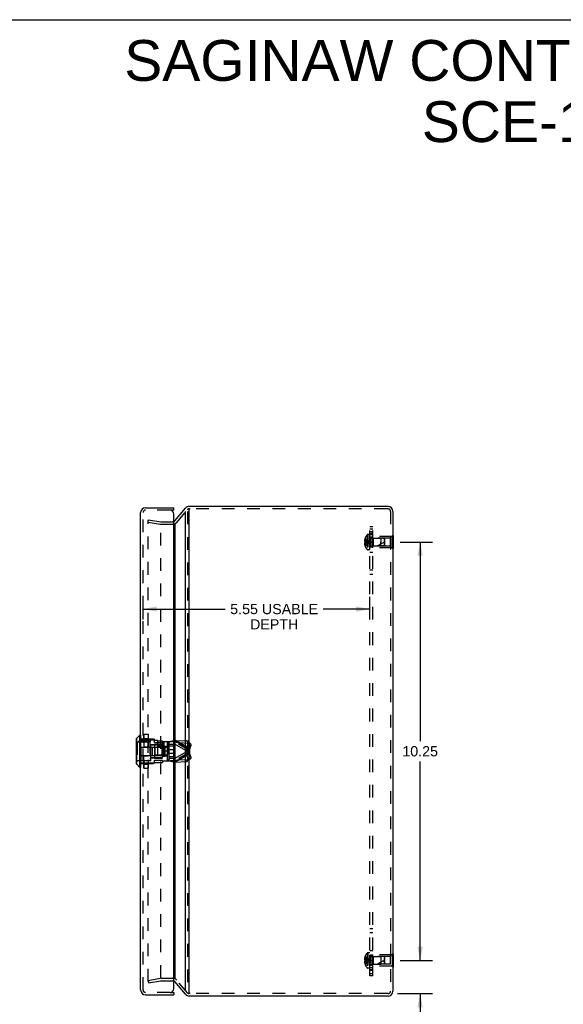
# Model space of a CAD drawing. Header units: inches. Extents: x 0 to 56.7, y 0 to 36.7.
# Tile 7 of 8: x 28.3 to 41.7, y 12.5 to 36.7. Entities that reach past the tile are written whole.
import ezdxf

# ---------------------------------------------------------------- set-up
doc = ezdxf.new("R2010")
doc.units = ezdxf.units.IN
doc.header["$LTSCALE"] = 3.116667
doc.header["$MEASUREMENT"] = 0
doc.linetypes.add('HIDDEN', pattern=[0.2, 0.1, -0.1])
doc.layers.get('0').update_dxf_attribs({"linetype": 'CONTINUOUS'})
for name, color, linetype in [('DEFAULT_2', 8, 'HIDDEN'), ('DIMENSIONS', 7, 'CONTINUOUS'), ('DOOR_ASSEMBLY', 7, 'CONTINUOUS'), ('SUBPANEL', 7, 'CONTINUOUS')]:
    doc.layers.add(name, color=color, linetype=linetype)
doc.styles.get("Standard").update_dxf_attribs({"font": 'arial.ttf'})
doc.dimstyles.new('DIMSTYLE_1', dxfattribs={"dimtxt": 0.25, "dimasz": 0.333333, "dimexe": 0.09, "dimexo": 0.07, "dimgap": 0.0375, "dimtad": 0, "dimtih": 1, "dimtoh": 1, "dimzin": 4, "dimdsep": 46, "dimtxsty": 'Standard', "dimblk": '_FILLED', "dimblk1": '_FILLED', "dimblk2": '_FILLED', "dimcen": 0.09, "dimadec": 3, "dimazin": 1, "dimtfac": 1, "dimtdec": 3, "dimtofl": 0, "dimtmove": 0, "dimatfit": 3, "dimldrblk": '_FILLED', "dimfxl": 0, "dimtolj": 1, "dimtzin": 4, "dimarcsym": 0})

# ---------------------------------------------------------------- blocks, each defined once
blk = doc.blocks.new('_FILLED')
at = {"color": 0, "linetype": 'ByBlock'}
blk.add_solid([(0, 0), (-1, 0.2), (-1, -0.2)], dxfattribs=at)
blk = doc.blocks.new('*D6')
at = {"layer": 'DIMENSIONS', "color": 2, "linetype": 'Continuous'}
for p, q in [((37.664, 23.862), (38.455, 23.862)), ((38.155, 23.862), (38.155, 18.987)), ((38.155, 13.612), (38.155, 18.487)), ((37.664, 13.612), (38.455, 13.612))]:
    blk.add_line(p, q, dxfattribs=at)
at = {"layer": 'DIMENSIONS', "color": 2, "linetype": 'Continuous', "xscale": 0.3333333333, "yscale": 0.3333333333, "zscale": 0.3333333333}
for p, rotation in [((38.155, 23.862), 90), ((38.155, 13.612), 270)]:
    blk.add_blockref('_FILLED', p, dxfattribs=dict(at, rotation=rotation))
at = {"layer": 'DIMENSIONS', "color": 2, "linetype": 'Continuous', "insert": (38.155, 18.862), "char_height": 0.25, "width": 0.87361, "attachment_point": 2, "line_spacing_factor": 0.9}
blk.add_mtext('10.25', dxfattribs=at)
blk = doc.blocks.new('*D7')
at = {"layer": 'DIMENSIONS', "color": 2, "linetype": 'Continuous'}
for p, q in [((38.155, 13.612), (38.155, 14.278)), ((37.664, 13.612), (38.455, 13.612)), ((37.602, 12.797), (38.455, 12.797)), ((38.155, 12.797), (38.155, 12.019)), ((38.155, 12.019), (38.468, 12.019))]:
    blk.add_line(p, q, dxfattribs=at)
at = {"layer": 'DIMENSIONS', "color": 2, "linetype": 'Continuous', "xscale": 0.3333333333, "yscale": 0.3333333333, "zscale": 0.3333333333}
for p, rotation in [((38.155, 13.612), 270), ((38.155, 12.797), 90)]:
    blk.add_blockref('_FILLED', p, dxfattribs=dict(at, rotation=rotation))
at = {"layer": 'DIMENSIONS', "color": 2, "linetype": 'Continuous', "insert": (38.593, 12.144), "char_height": 0.25, "width": 0.54182, "attachment_point": 1, "line_spacing_factor": 0.9}
blk.add_mtext('.82\\PI.D.', dxfattribs=at)
blk = doc.blocks.new('*D15')
at = {"layer": 'DIMENSIONS', "color": 2, "linetype": 'Continuous'}
for p, q in [((31.364, 21.97), (31.364, 22.522)), ((36.918, 21.97), (36.918, 22.522)), ((31.364, 22.222), (33.377, 22.222)), ((36.918, 22.222), (35.778, 22.222))]:
    blk.add_line(p, q, dxfattribs=at)
at = {"layer": 'DIMENSIONS', "color": 2, "linetype": 'Continuous', "xscale": 0.3333333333, "yscale": 0.3333333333, "zscale": 0.3333333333, "rotation": 180}
blk.add_blockref('_FILLED', (31.364, 22.222), dxfattribs=at)
at = {"layer": 'DIMENSIONS', "color": 2, "linetype": 'Continuous', "xscale": 0.3333333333, "yscale": 0.3333333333, "zscale": 0.3333333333}
blk.add_blockref('_FILLED', (36.918, 22.222), dxfattribs=at)
at = {"layer": 'DIMENSIONS', "color": 2, "linetype": 'Continuous', "insert": (34.577, 22.347), "char_height": 0.25, "width": 2.15149, "attachment_point": 2, "line_spacing_factor": 0.9}
blk.add_mtext('5.55 USABLE\\PDEPTH', dxfattribs=at)

msp = doc.modelspace()

# ---------------------------------------------------------------- linework, layer by layer
at = {"color": 7, "linetype": 'Continuous'}
for p, q in [((0, 36.667), (56.667, 36.667)), ((32.496, 24.675), (32.496, 24.677)), ((37.493, 24.018), (37.489, 24.018)), ((37.493, 24.018), (37.493, 23.706)), ((37.493, 23.862), (37.489, 23.862)), ((37.493, 23.706), (37.489, 23.706)), ((37.493, 13.768), (37.489, 13.768)), ((37.493, 13.768), (37.493, 13.456)), ((37.493, 13.612), (37.489, 13.612)), ((37.493, 13.456), (37.489, 13.456))]:
    msp.add_line(p, q, dxfattribs=at)
at = {"color": 3, "linetype": 'Continuous'}
for p, q in [((32.141, 24.381), (32.404, 24.694)), ((37.369, 24.737), (32.496, 24.737)), ((32.496, 12.799), (32.496, 24.675)), ((37.489, 24.617), (37.489, 12.857)), ((32.404, 12.862), (32.404, 24.611)), ((32.141, 24.298), (32.141, 13.176)), ((32.404, 12.78), (32.141, 13.093)), ((37.369, 12.737), (32.496, 12.737))]:
    msp.add_line(p, q, dxfattribs=at)
for centre, radius, start, end in [((32.496, 24.617), 0.12, 90, 140), ((37.369, 24.617), 0.12, 0, 90), ((32.095, 13.054), 0.06, 40, 71.1885), ((37.369, 12.857), 0.12, 270, 360), ((32.496, 12.857), 0.12, 220, 270)]:
    msp.add_arc(centre, radius, start, end, dxfattribs=at)
at = {"layer": 'DEFAULT_2', "color": 8, "linetype": 'HIDDEN'}
for p, q in [((32.187, 24.342), (32.45, 24.655)), ((32.515, 24.677), (32.496, 24.677)), ((37.342, 24.677), (32.515, 24.677)), ((37.369, 24.677), (37.342, 24.677)), ((37.429, 24.617), (37.429, 12.857)), ((31.488, 24.353), (31.499, 24.412)), ((31.488, 13.091), (31.488, 24.383)), ((31.499, 24.412), (31.796, 24.36)), ((32.45, 24.611), (32.45, 12.862)), ((31.488, 24.353), (31.785, 24.301)), ((31.796, 13.186), (31.796, 24.287)), ((31.806, 24.359), (32.095, 24.359)), ((31.806, 24.299), (32.095, 24.299)), ((36.804, 23.897), (36.79, 23.897)), ((36.804, 23.93), (36.794, 23.93)), ((36.805, 23.961), (36.804, 23.96)), ((36.805, 23.961), (36.804, 23.961)), ((36.804, 23.96), (36.804, 23.877)), ((36.857, 24.042), (36.857, 23.681)), ((36.871, 24.048), (36.871, 23.675)), ((36.918, 24.048), (36.871, 24.048)), ((36.918, 23.675), (36.918, 24.048)), ((36.946, 23.956), (36.946, 23.768)), ((36.946, 23.956), (37.193, 23.956)), ((36.993, 23.722), (36.993, 24.002)), ((37.472, 24.002), (36.993, 24.002)), ((37.003, 23.957), (36.993, 23.967)), ((37.003, 23.957), (37.003, 23.767)), ((37.43, 23.957), (37.003, 23.957)), ((37.193, 23.956), (37.193, 23.862)), ((37.283, 23.947), (37.193, 23.956)), ((37.283, 23.777), (37.283, 23.947)), ((37.293, 23.936), (37.283, 23.947)), ((37.293, 23.788), (37.293, 23.936)), ((37.43, 23.767), (37.43, 23.957)), ((37.472, 24.018), (37.472, 23.706)), ((37.489, 24.018), (37.472, 24.018)), ((36.804, 23.827), (36.79, 23.827)), ((36.804, 23.877), (36.794, 23.877)), ((36.804, 23.846), (36.794, 23.846)), ((36.804, 23.793), (36.794, 23.793)), ((36.805, 23.877), (36.804, 23.877)), ((36.804, 23.877), (36.827, 23.875)), ((36.804, 23.862), (36.804, 23.864)), ((36.804, 23.846), (36.827, 23.848)), ((36.804, 23.846), (36.804, 23.763)), ((36.804, 23.846), (36.805, 23.846)), ((36.804, 23.763), (36.805, 23.762)), ((36.805, 23.762), (36.804, 23.762)), ((36.805, 23.875), (36.805, 23.877)), ((36.805, 23.846), (36.805, 23.849)), ((36.827, 23.848), (36.848, 23.851)), ((36.848, 23.851), (36.869, 23.853)), ((36.869, 23.853), (36.89, 23.856)), ((36.918, 23.675), (36.871, 23.675)), ((36.946, 23.768), (37.193, 23.768)), ((37.003, 23.767), (36.993, 23.757)), ((37.472, 23.722), (36.993, 23.722)), ((37.43, 23.767), (37.003, 23.767)), ((37.193, 23.768), (37.193, 23.862)), ((37.283, 23.777), (37.193, 23.768)), ((37.293, 23.788), (37.283, 23.777)), ((37.489, 23.862), (37.472, 23.862)), ((37.489, 23.706), (37.472, 23.706)), ((36.857, 13.792), (36.857, 13.431)), ((36.918, 13.798), (36.871, 13.798)), ((36.871, 13.798), (36.871, 13.425)), ((36.918, 13.425), (36.918, 13.798)), ((37.489, 13.768), (37.472, 13.768)), ((37.472, 13.768), (37.472, 13.456)), ((36.804, 13.647), (36.79, 13.647)), ((36.804, 13.577), (36.79, 13.577)), ((36.804, 13.68), (36.794, 13.68)), ((36.804, 13.627), (36.794, 13.627)), ((36.804, 13.596), (36.794, 13.596)), ((36.804, 13.543), (36.794, 13.543)), ((36.805, 13.711), (36.804, 13.711)), ((36.805, 13.711), (36.804, 13.71)), ((36.804, 13.71), (36.804, 13.627)), ((36.805, 13.627), (36.804, 13.627)), ((36.804, 13.627), (36.827, 13.625)), ((36.804, 13.612), (36.804, 13.609)), ((36.804, 13.596), (36.827, 13.598)), ((36.804, 13.596), (36.805, 13.596)), ((36.804, 13.596), (36.804, 13.513)), ((36.805, 13.627), (36.805, 13.625)), ((36.805, 13.599), (36.805, 13.596)), ((36.827, 13.598), (36.848, 13.601)), ((36.848, 13.601), (36.869, 13.603)), ((36.869, 13.603), (36.89, 13.606)), ((36.946, 13.706), (37.193, 13.706)), ((36.946, 13.706), (36.946, 13.518)), ((36.946, 13.518), (37.193, 13.518)), ((37.472, 13.752), (36.993, 13.752)), ((36.993, 13.472), (36.993, 13.752)), ((37.003, 13.707), (36.993, 13.717)), ((37.003, 13.517), (36.993, 13.507)), ((37.43, 13.707), (37.003, 13.707)), ((37.003, 13.707), (37.003, 13.517)), ((37.43, 13.517), (37.003, 13.517)), ((37.283, 13.697), (37.193, 13.706)), ((37.193, 13.706), (37.193, 13.518)), ((37.283, 13.527), (37.193, 13.518)), ((37.293, 13.686), (37.283, 13.697)), ((37.283, 13.527), (37.283, 13.697)), ((37.293, 13.538), (37.283, 13.527)), ((37.293, 13.538), (37.293, 13.686)), ((37.43, 13.517), (37.43, 13.707)), ((37.489, 13.612), (37.472, 13.612)), ((36.804, 13.513), (36.805, 13.512)), ((36.805, 13.512), (36.804, 13.512)), ((36.918, 13.425), (36.871, 13.425)), ((37.472, 13.472), (36.993, 13.472)), ((37.489, 13.456), (37.472, 13.456)), ((31.488, 13.12), (31.785, 13.173)), ((31.488, 13.12), (31.499, 13.061)), ((31.499, 13.061), (31.796, 13.114)), ((31.806, 13.174), (32.095, 13.174)), ((31.806, 13.114), (32.095, 13.114)), ((32.45, 12.818), (32.187, 13.132)), ((32.515, 12.797), (32.496, 12.797)), ((37.342, 12.797), (32.515, 12.797)), ((37.369, 12.797), (37.342, 12.797))]:
    msp.add_line(p, q, dxfattribs=at)
for points in [[(31.488, 24.383), (31.489, 24.384), (31.489, 24.384), (31.489, 24.385), (31.489, 24.385), (31.489, 24.386), (31.489, 24.387), (31.49, 24.387), (31.49, 24.388), (31.49, 24.388), (31.491, 24.389), (31.491, 24.389), (31.492, 24.389), (31.492, 24.39), (31.493, 24.39), (31.493, 24.39), (31.494, 24.391), (31.495, 24.391), (31.495, 24.391), (31.496, 24.391), (31.496, 24.391)], [(31.496, 24.391), (31.496, 24.391), (31.497, 24.391), (31.498, 24.391)], [(36.794, 23.93), (36.793, 23.926), (36.793, 23.922), (36.792, 23.918), (36.791, 23.913), (36.791, 23.909), (36.79, 23.905), (36.79, 23.901), (36.79, 23.897)], [(36.79, 23.897), (36.79, 23.894), (36.79, 23.892), (36.791, 23.89), (36.791, 23.887), (36.792, 23.885), (36.793, 23.882), (36.793, 23.88), (36.794, 23.877)], [(36.804, 23.93), (36.827, 23.921), (36.848, 23.911), (36.869, 23.9), (36.889, 23.888), (36.909, 23.875), (36.928, 23.862)], [(36.804, 23.897), (36.827, 23.892), (36.848, 23.887), (36.869, 23.881), (36.889, 23.875), (36.909, 23.869), (36.928, 23.862)], [(36.805, 23.961), (36.827, 23.947), (36.848, 23.932), (36.869, 23.917), (36.89, 23.899), (36.909, 23.881), (36.928, 23.862)], [(36.794, 23.846), (36.793, 23.844), (36.793, 23.841), (36.792, 23.839), (36.791, 23.836), (36.791, 23.834), (36.79, 23.832), (36.79, 23.829), (36.79, 23.827)], [(36.79, 23.827), (36.79, 23.823), (36.79, 23.818), (36.791, 23.814), (36.791, 23.81), (36.792, 23.806), (36.793, 23.802), (36.793, 23.797), (36.794, 23.793)], [(36.805, 23.877), (36.805, 23.875), (36.805, 23.872), (36.805, 23.87), (36.804, 23.867), (36.804, 23.864), (36.804, 23.862)], [(36.804, 23.867), (36.805, 23.87), (36.805, 23.872)], [(36.804, 23.793), (36.827, 23.803), (36.848, 23.813), (36.869, 23.824), (36.889, 23.836), (36.909, 23.848), (36.928, 23.862)], [(36.804, 23.862), (36.804, 23.859), (36.804, 23.857), (36.805, 23.854), (36.805, 23.851), (36.805, 23.849), (36.805, 23.846)], [(36.804, 23.827), (36.827, 23.832), (36.848, 23.837), (36.869, 23.842), (36.889, 23.849), (36.909, 23.855), (36.928, 23.862)], [(36.805, 23.851), (36.805, 23.854), (36.804, 23.857)], [(36.805, 23.762), (36.827, 23.776), (36.848, 23.791), (36.869, 23.807), (36.89, 23.824), (36.909, 23.842), (36.928, 23.862)], [(36.827, 23.875), (36.848, 23.873), (36.869, 23.87), (36.89, 23.868), (36.909, 23.865), (36.928, 23.862)], [(36.848, 23.873), (36.869, 23.87), (36.889, 23.868), (36.909, 23.865), (36.928, 23.862)], [(36.889, 23.856), (36.909, 23.859), (36.928, 23.862)], [(36.89, 23.856), (36.909, 23.859), (36.928, 23.862)], [(36.794, 13.68), (36.793, 13.676), (36.793, 13.672), (36.792, 13.668), (36.791, 13.663), (36.791, 13.659), (36.79, 13.655), (36.79, 13.651), (36.79, 13.647)], [(36.79, 13.647), (36.79, 13.644), (36.79, 13.642), (36.791, 13.64), (36.791, 13.637), (36.792, 13.635), (36.793, 13.632), (36.793, 13.63), (36.794, 13.627)], [(36.794, 13.596), (36.793, 13.594), (36.793, 13.591), (36.792, 13.589), (36.791, 13.586), (36.791, 13.584), (36.79, 13.582), (36.79, 13.579), (36.79, 13.577)], [(36.79, 13.577), (36.79, 13.573), (36.79, 13.568), (36.791, 13.564), (36.791, 13.56), (36.792, 13.556), (36.793, 13.552), (36.793, 13.547), (36.794, 13.543)], [(36.804, 13.68), (36.827, 13.671), (36.848, 13.661), (36.869, 13.65), (36.889, 13.638), (36.909, 13.625), (36.928, 13.612)], [(36.804, 13.647), (36.827, 13.642), (36.848, 13.637), (36.869, 13.631), (36.889, 13.625), (36.909, 13.619), (36.928, 13.612)], [(36.804, 13.612), (36.804, 13.614), (36.804, 13.617), (36.805, 13.62), (36.805, 13.622), (36.805, 13.625), (36.805, 13.627)], [(36.805, 13.622), (36.805, 13.62), (36.804, 13.617)], [(36.804, 13.577), (36.827, 13.582), (36.848, 13.587), (36.869, 13.592), (36.889, 13.599), (36.909, 13.605), (36.928, 13.612)], [(36.805, 13.596), (36.805, 13.599), (36.805, 13.601), (36.805, 13.604), (36.804, 13.607), (36.804, 13.609), (36.804, 13.612)], [(36.804, 13.543), (36.827, 13.553), (36.848, 13.563), (36.869, 13.574), (36.889, 13.586), (36.909, 13.598), (36.928, 13.612)], [(36.804, 13.607), (36.805, 13.604), (36.805, 13.601)], [(36.805, 13.711), (36.827, 13.697), (36.848, 13.682), (36.869, 13.667), (36.89, 13.649), (36.909, 13.631), (36.928, 13.612)], [(36.805, 13.512), (36.827, 13.526), (36.848, 13.541), (36.869, 13.557), (36.89, 13.574), (36.909, 13.592), (36.928, 13.612)], [(36.827, 13.625), (36.848, 13.623), (36.869, 13.62), (36.89, 13.618), (36.909, 13.615), (36.928, 13.612)], [(36.848, 13.623), (36.869, 13.62), (36.889, 13.618), (36.909, 13.615), (36.928, 13.612)], [(36.889, 13.606), (36.909, 13.609), (36.928, 13.612)], [(36.89, 13.606), (36.909, 13.609), (36.928, 13.612)], [(31.488, 13.091), (31.489, 13.09), (31.489, 13.089), (31.489, 13.089), (31.489, 13.088), (31.489, 13.088), (31.489, 13.087), (31.49, 13.086)], [(31.496, 13.083), (31.496, 13.083), (31.495, 13.083), (31.495, 13.083), (31.494, 13.083), (31.493, 13.083), (31.493, 13.083), (31.492, 13.084), (31.492, 13.084), (31.491, 13.084), (31.491, 13.085), (31.49, 13.085), (31.49, 13.086), (31.49, 13.086)], [(31.498, 13.083), (31.497, 13.083), (31.496, 13.083), (31.496, 13.083)]]:
    msp.add_lwpolyline(points, dxfattribs=at)
for centre, radius, start, end in [((32.496, 24.617), 0.06, 90, 140), ((37.369, 24.617), 0.06, 0, 90), ((32.095, 24.419), 0.06, 270.6789, 320), ((31.806, 24.419), 0.12, 260, 270), ((31.806, 24.419), 0.06, 260, 270), ((32.095, 24.419), 0.12, 270, 320), ((37.047, 23.862), 0.261, 157.9106, 164.8059), ((37.047, 23.862), 0.262, 136.4862, 157.6387), ((36.871, 24.028), 0.02, 90, 136.4862), ((36.946, 23.984), 0.0282, 180, 270), ((37.047, 23.862), 0.261, 195.1941, 202.0894), ((37.047, 23.862), 0.262, 202.3613, 223.5138), ((36.871, 23.695), 0.02, 223.5138, 270), ((36.946, 23.74), 0.0282, 90, 180), ((37.463, 23.317), 0.571, 107.3354, 127.8138), ((37.047, 13.612), 0.262, 136.4862, 157.6387), ((36.871, 13.778), 0.02, 90, 136.4862), ((37.047, 13.612), 0.261, 157.9106, 164.8059), ((37.047, 13.612), 0.261, 195.1941, 202.0894), ((36.946, 13.734), 0.0282, 180, 270), ((36.946, 13.49), 0.0282, 90, 180), ((37.463, 13.067), 0.571, 107.3354, 127.8138), ((37.047, 13.612), 0.262, 202.3613, 223.5138), ((36.871, 13.445), 0.02, 223.5138, 270), ((31.806, 13.054), 0.12, 90, 100), ((31.806, 13.054), 0.06, 90, 100), ((32.095, 13.054), 0.12, 40, 90), ((32.095, 13.054), 0.06, 71.1885, 90), ((32.496, 12.857), 0.06, 220, 270), ((37.369, 12.857), 0.06, 270, 360)]:
    msp.add_arc(centre, radius, start, end, dxfattribs=at)
at = {"layer": 'DOOR_ASSEMBLY', "color": 3, "linetype": 'Continuous'}
for p, q in [((31.424, 24.707), (32.114, 24.707)), ((31.304, 12.887), (31.304, 24.587)), ((32.114, 12.917), (32.114, 24.557)), ((31.424, 12.767), (32.114, 12.767))]:
    msp.add_line(p, q, dxfattribs=at)
at = {"layer": 'DOOR_ASSEMBLY', "color": 8, "linetype": 'HIDDEN'}
for p, q in [((32.024, 24.647), (31.424, 24.647)), ((31.364, 12.887), (31.364, 24.587)), ((31.379, 19.151), (31.379, 18.323)), ((31.382, 18.32), (31.382, 19.153)), ((31.382, 19.153), (31.486, 19.153)), ((31.382, 19.153), (31.486, 19.153)), ((31.382, 19.153), (31.486, 19.153)), ((31.486, 19.153), (31.486, 18.32)), ((31.488, 19.151), (31.488, 18.323)), ((31.552, 18.974), (31.197, 18.974)), ((31.219, 18.965), (31.219, 18.509)), ((31.219, 18.965), (31.314, 18.965)), ((31.304, 19.039), (31.64, 19.039)), ((31.304, 19.021), (31.64, 19.021)), ((31.304, 18.837), (31.64, 18.837)), ((31.314, 18.507), (31.314, 18.967)), ((31.314, 18.967), (31.526, 18.967)), ((31.382, 19.052), (31.486, 19.052)), ((31.382, 19.037), (31.486, 19.037)), ((31.382, 19.035), (31.486, 19.035)), ((31.382, 18.846), (31.486, 18.846)), ((31.382, 18.843), (31.486, 18.843)), ((31.526, 18.967), (31.526, 18.507)), ((31.526, 18.912), (31.542, 18.912)), ((31.542, 18.912), (31.542, 18.562)), ((31.542, 18.892), (31.832, 18.892)), ((31.552, 18.499), (31.552, 18.974)), ((31.552, 18.9), (31.721, 18.9)), ((31.589, 18.837), (31.589, 18.637)), ((31.589, 18.837), (31.897, 18.837)), ((31.64, 18.951), (31.64, 19.039)), ((31.64, 19.011), (31.721, 19.011)), ((31.64, 18.951), (31.84, 18.951)), ((31.64, 18.907), (31.64, 18.566)), ((31.64, 18.907), (31.84, 18.907)), ((31.66, 18.642), (31.66, 18.832)), ((31.96, 18.832), (31.66, 18.832)), ((31.721, 19.011), (31.721, 18.636)), ((31.721, 18.992), (31.84, 18.992)), ((31.721, 18.865), (31.84, 18.865)), ((31.722, 18.627), (31.722, 18.847)), ((31.722, 18.847), (31.84, 18.847)), ((31.832, 18.892), (31.832, 18.854)), ((31.832, 18.854), (31.897, 18.854)), ((31.832, 18.627), (31.832, 18.847)), ((31.832, 18.838), (31.897, 18.838)), ((31.84, 18.973), (31.84, 18.992)), ((31.84, 18.973), (31.84, 18.501)), ((31.84, 18.973), (32.034, 18.973)), ((31.958, 18.857), (31.84, 18.857)), ((31.875, 18.973), (31.875, 18.501)), ((31.897, 18.854), (31.897, 18.62)), ((31.958, 18.973), (31.958, 18.501)), ((31.96, 18.522), (31.96, 18.952)), ((31.997, 18.952), (31.96, 18.952)), ((31.966, 18.973), (31.966, 18.501)), ((31.997, 18.952), (31.997, 18.522)), ((32.006, 18.942), (31.997, 18.952)), ((32.006, 18.532), (32.006, 18.942)), ((32.006, 18.908), (32.136, 18.908)), ((32.006, 18.868), (32.136, 18.868)), ((32.412, 18.759), (32.034, 18.973)), ((32.125, 18.973), (32.034, 18.973)), ((32.503, 18.759), (32.125, 18.973)), ((32.133, 18.856), (32.133, 18.618)), ((32.133, 18.856), (32.134, 18.856)), ((32.134, 18.864), (32.134, 18.61)), ((32.134, 18.864), (32.135, 18.864)), ((32.135, 18.871), (32.135, 18.602)), ((32.135, 18.871), (32.136, 18.871)), ((32.136, 18.908), (32.136, 18.565)), ((32.136, 18.878), (32.142, 18.878)), ((32.142, 18.596), (32.142, 18.878)), ((32.146, 18.897), (32.146, 18.576)), ((32.435, 18.843), (32.155, 19.002)), ((32.223, 18.95), (32.155, 19.002)), ((32.155, 19.002), (32.425, 18.989)), ((32.503, 18.792), (32.223, 18.95)), ((32.223, 18.95), (32.493, 18.937)), ((32.493, 18.937), (32.425, 18.989)), ((32.46, 18.915), (32.435, 18.843)), ((32.503, 18.792), (32.435, 18.843)), ((32.516, 18.929), (32.448, 18.98)), ((32.528, 18.863), (32.46, 18.915)), ((32.528, 18.863), (32.503, 18.792)), ((31.304, 18.636), (31.64, 18.636)), ((31.382, 18.631), (31.486, 18.631)), ((31.382, 18.628), (31.486, 18.628)), ((31.542, 18.582), (31.832, 18.582)), ((31.589, 18.637), (31.897, 18.637)), ((31.96, 18.642), (31.66, 18.642)), ((31.721, 18.636), (31.84, 18.636)), ((31.84, 18.627), (31.722, 18.627)), ((31.832, 18.635), (31.897, 18.635)), ((31.832, 18.62), (31.832, 18.582)), ((31.832, 18.62), (31.897, 18.62)), ((31.958, 18.737), (31.84, 18.737)), ((31.958, 18.737), (31.84, 18.737)), ((31.958, 18.737), (31.84, 18.737)), ((31.958, 18.617), (31.84, 18.617)), ((32.006, 18.781), (32.136, 18.781)), ((32.006, 18.693), (32.136, 18.693)), ((32.006, 18.606), (32.136, 18.606)), ((32.412, 18.715), (32.034, 18.501)), ((32.503, 18.715), (32.125, 18.501)), ((32.133, 18.618), (32.134, 18.618)), ((32.134, 18.61), (32.135, 18.61)), ((32.135, 18.602), (32.136, 18.602)), ((32.136, 18.596), (32.142, 18.596)), ((32.435, 18.63), (32.155, 18.472)), ((32.503, 18.682), (32.223, 18.524)), ((32.412, 18.759), (32.412, 18.715)), ((32.503, 18.759), (32.412, 18.759)), ((32.503, 18.715), (32.412, 18.715)), ((32.503, 18.682), (32.435, 18.63)), ((32.435, 18.63), (32.46, 18.559)), ((32.528, 18.61), (32.46, 18.559)), ((32.503, 18.759), (32.503, 18.715)), ((32.503, 18.682), (32.528, 18.61)), ((31.552, 18.499), (31.197, 18.499)), ((31.219, 18.509), (31.314, 18.509)), ((31.304, 18.452), (31.64, 18.452)), ((31.304, 18.435), (31.64, 18.435)), ((31.314, 18.507), (31.526, 18.507)), ((31.382, 18.438), (31.486, 18.438)), ((31.382, 18.437), (31.486, 18.437)), ((31.382, 18.422), (31.486, 18.422)), ((31.526, 18.562), (31.542, 18.562)), ((31.552, 18.574), (31.84, 18.574)), ((31.64, 18.566), (31.84, 18.566)), ((31.64, 18.435), (31.64, 18.522)), ((31.64, 18.522), (31.84, 18.522)), ((31.64, 18.463), (31.84, 18.463)), ((31.84, 18.501), (31.84, 18.463)), ((31.84, 18.501), (32.034, 18.501)), ((31.997, 18.522), (31.96, 18.522)), ((32.006, 18.532), (31.997, 18.522)), ((32.006, 18.565), (32.136, 18.565)), ((32.125, 18.501), (32.034, 18.501)), ((32.148, 18.506), (32.173, 18.512)), ((32.223, 18.524), (32.155, 18.472)), ((32.155, 18.472), (32.425, 18.485)), ((32.223, 18.524), (32.493, 18.537)), ((32.493, 18.537), (32.425, 18.485)), ((32.516, 18.545), (32.448, 18.493)), ((31.382, 18.321), (31.486, 18.321)), ((31.382, 18.32), (31.486, 18.32)), ((31.382, 18.32), (31.486, 18.32)), ((32.024, 12.827), (31.424, 12.827))]:
    msp.add_line(p, q, dxfattribs=at)
at = {"layer": 'DOOR_ASSEMBLY', "color": 7, "linetype": 'Continuous'}
for p, q in [((32.114, 24.647), (32.024, 24.647)), ((32.114, 24.647), (32.114, 24.707)), ((31.282, 19.131), (31.199, 19.048)), ((31.282, 18.343), (31.282, 19.131)), ((31.301, 19.131), (31.282, 19.131)), ((31.301, 19.131), (31.301, 18.343)), ((31.197, 19.043), (31.197, 18.431)), ((31.199, 19.048), (31.199, 18.426)), ((31.282, 18.343), (31.199, 18.426)), ((31.301, 18.343), (31.282, 18.343)), ((31.3, 14.705), (31.304, 14.705)), ((31.3, 14.449), (31.3, 14.705)), ((31.3, 14.449), (31.304, 14.449)), ((32.024, 12.827), (32.114, 12.827)), ((32.114, 12.827), (32.114, 12.767))]:
    msp.add_line(p, q, dxfattribs=at)
at = {"layer": 'DOOR_ASSEMBLY', "color": 8, "linetype": 'HIDDEN'}
for points in [[(31.379, 19.151), (31.379, 19.151), (31.379, 19.152), (31.38, 19.152), (31.38, 19.153), (31.381, 19.153), (31.381, 19.153), (31.382, 19.153), (31.382, 19.153)], [(31.379, 19.151), (31.379, 19.151), (31.379, 19.151), (31.38, 19.152), (31.38, 19.152), (31.38, 19.152), (31.381, 19.152), (31.381, 19.153), (31.382, 19.153)], [(31.379, 19.151), (31.379, 19.152), (31.38, 19.152), (31.38, 19.153), (31.38, 19.153), (31.381, 19.153), (31.381, 19.153), (31.382, 19.153)], [(31.488, 19.151), (31.488, 19.151), (31.488, 19.151), (31.488, 19.152), (31.488, 19.152), (31.487, 19.152), (31.487, 19.152), (31.486, 19.153), (31.486, 19.153)], [(31.488, 19.151), (31.488, 19.152), (31.488, 19.152), (31.488, 19.153), (31.487, 19.153), (31.487, 19.153), (31.486, 19.153), (31.486, 19.153)], [(31.486, 19.153), (31.486, 19.153), (31.487, 19.153), (31.487, 19.153), (31.488, 19.153), (31.488, 19.152), (31.488, 19.152), (31.488, 19.151), (31.488, 19.151)], [(31.219, 18.965), (31.216, 18.965), (31.213, 18.964), (31.211, 18.963), (31.208, 18.962), (31.206, 18.96), (31.204, 18.958), (31.202, 18.956), (31.2, 18.954), (31.199, 18.951), (31.198, 18.949), (31.197, 18.946), (31.197, 18.943)], [(31.379, 19.034), (31.379, 19.035), (31.379, 19.035), (31.38, 19.036), (31.38, 19.036), (31.38, 19.037), (31.381, 19.037), (31.381, 19.037), (31.382, 19.037)], [(31.379, 19.034), (31.379, 19.034), (31.379, 19.035), (31.38, 19.035), (31.38, 19.035), (31.38, 19.035), (31.381, 19.035), (31.381, 19.035), (31.382, 19.035)], [(31.379, 18.844), (31.379, 18.844), (31.379, 18.844), (31.38, 18.845), (31.38, 18.845), (31.38, 18.845), (31.381, 18.845), (31.381, 18.846), (31.382, 18.846)], [(31.379, 18.844), (31.379, 18.843), (31.379, 18.843), (31.38, 18.843), (31.38, 18.843), (31.38, 18.843), (31.381, 18.843), (31.381, 18.843), (31.382, 18.843)], [(31.488, 19.034), (31.488, 19.035), (31.488, 19.035), (31.488, 19.036), (31.488, 19.036), (31.487, 19.037), (31.487, 19.037), (31.486, 19.037), (31.486, 19.037)], [(31.488, 19.034), (31.488, 19.034), (31.488, 19.035), (31.488, 19.035), (31.488, 19.035), (31.487, 19.035), (31.487, 19.035), (31.486, 19.035), (31.486, 19.035)], [(31.488, 18.844), (31.488, 18.844), (31.488, 18.844), (31.488, 18.845), (31.488, 18.845), (31.487, 18.845), (31.487, 18.845), (31.486, 18.846), (31.486, 18.846)], [(31.488, 18.844), (31.488, 18.843), (31.488, 18.843), (31.488, 18.843), (31.488, 18.843), (31.487, 18.843), (31.487, 18.843), (31.486, 18.843), (31.486, 18.843)], [(32.034, 18.973), (32.042, 18.975), (32.05, 18.978), (32.058, 18.98), (32.066, 18.982), (32.074, 18.984), (32.083, 18.986), (32.091, 18.989), (32.1, 18.991), (32.109, 18.993), (32.118, 18.995), (32.127, 18.996), (32.136, 18.998), (32.146, 19), (32.155, 19.002)], [(32.088, 18.973), (32.094, 18.973), (32.1, 18.973), (32.106, 18.972), (32.112, 18.972), (32.118, 18.972), (32.124, 18.971), (32.13, 18.97), (32.136, 18.969), (32.142, 18.968), (32.148, 18.967), (32.154, 18.966), (32.159, 18.965)], [(32.125, 18.973), (32.137, 18.97), (32.148, 18.967), (32.159, 18.965)], [(32.146, 18.897), (32.146, 18.899), (32.146, 18.9), (32.146, 18.901), (32.145, 18.902), (32.145, 18.904), (32.144, 18.905), (32.143, 18.906), (32.142, 18.907), (32.141, 18.907), (32.139, 18.908), (32.138, 18.908), (32.136, 18.908)], [(32.146, 18.86), (32.146, 18.861), (32.146, 18.862), (32.146, 18.863), (32.145, 18.864), (32.145, 18.864), (32.144, 18.865), (32.143, 18.866), (32.142, 18.867), (32.141, 18.867), (32.139, 18.868), (32.138, 18.868), (32.136, 18.868)], [(32.146, 18.857), (32.146, 18.856), (32.146, 18.856), (32.146, 18.855), (32.145, 18.854), (32.145, 18.854), (32.144, 18.854), (32.143, 18.854), (32.142, 18.853)], [(32.142, 18.845), (32.142, 18.848), (32.142, 18.85), (32.142, 18.851), (32.142, 18.852), (32.142, 18.853)], [(32.142, 18.827), (32.142, 18.83), (32.142, 18.832), (32.142, 18.834), (32.142, 18.836), (32.142, 18.839), (32.142, 18.841), (32.142, 18.843), (32.142, 18.845)], [(32.142, 18.816), (32.142, 18.818), (32.142, 18.82), (32.142, 18.821), (32.142, 18.823), (32.142, 18.827)], [(32.146, 18.831), (32.146, 18.833), (32.146, 18.836), (32.145, 18.838), (32.145, 18.84), (32.145, 18.843), (32.146, 18.845), (32.146, 18.847), (32.146, 18.849), (32.146, 18.85), (32.146, 18.852), (32.146, 18.853), (32.146, 18.855), (32.146, 18.856), (32.146, 18.857)], [(32.146, 18.818), (32.146, 18.824), (32.146, 18.831), (32.146, 18.838), (32.146, 18.845), (32.146, 18.851), (32.146, 18.857)], [(32.146, 18.818), (32.146, 18.82), (32.146, 18.822), (32.146, 18.824), (32.146, 18.826), (32.146, 18.831)], [(32.159, 18.965), (32.173, 18.962), (32.185, 18.959), (32.198, 18.956), (32.21, 18.953), (32.223, 18.95)], [(32.435, 18.843), (32.433, 18.839), (32.431, 18.835), (32.43, 18.831), (32.428, 18.827), (32.427, 18.823), (32.425, 18.819), (32.424, 18.815), (32.423, 18.811), (32.421, 18.807), (32.42, 18.802), (32.419, 18.798), (32.418, 18.794), (32.417, 18.789), (32.416, 18.785), (32.415, 18.781), (32.415, 18.776), (32.414, 18.772), (32.413, 18.768), (32.413, 18.763), (32.412, 18.759)], [(32.448, 18.98), (32.448, 18.981), (32.446, 18.982), (32.445, 18.982), (32.444, 18.983), (32.442, 18.984), (32.44, 18.985), (32.439, 18.986), (32.437, 18.986), (32.436, 18.987), (32.434, 18.987), (32.432, 18.988), (32.43, 18.988), (32.428, 18.988), (32.427, 18.988), (32.425, 18.989)], [(32.46, 18.915), (32.461, 18.917), (32.461, 18.919), (32.462, 18.922), (32.462, 18.924), (32.463, 18.926), (32.463, 18.928), (32.464, 18.93), (32.464, 18.933), (32.464, 18.935), (32.464, 18.937), (32.465, 18.939), (32.465, 18.941), (32.465, 18.943), (32.465, 18.945), (32.464, 18.947), (32.464, 18.949), (32.464, 18.951), (32.464, 18.953), (32.463, 18.955), (32.463, 18.957), (32.462, 18.959), (32.462, 18.961), (32.461, 18.962), (32.46, 18.964), (32.46, 18.966), (32.459, 18.967), (32.458, 18.969), (32.457, 18.97), (32.456, 18.972), (32.455, 18.973), (32.454, 18.975), (32.453, 18.976), (32.452, 18.977), (32.45, 18.978), (32.449, 18.979), (32.448, 18.98)], [(32.493, 18.937), (32.495, 18.937), (32.496, 18.936), (32.498, 18.936), (32.5, 18.936), (32.502, 18.935), (32.503, 18.935), (32.505, 18.934), (32.507, 18.934), (32.508, 18.933), (32.51, 18.932), (32.511, 18.932), (32.513, 18.931), (32.514, 18.93), (32.516, 18.929)], [(32.516, 18.929), (32.517, 18.928), (32.518, 18.927), (32.52, 18.925), (32.521, 18.924), (32.522, 18.923), (32.523, 18.922), (32.524, 18.92), (32.525, 18.919), (32.526, 18.917), (32.527, 18.916), (32.528, 18.914), (32.528, 18.912), (32.529, 18.911), (32.53, 18.909), (32.53, 18.907), (32.531, 18.905), (32.531, 18.903), (32.532, 18.902), (32.532, 18.9), (32.532, 18.898), (32.532, 18.896), (32.532, 18.894), (32.532, 18.891), (32.532, 18.889), (32.532, 18.887), (32.532, 18.885), (32.532, 18.883), (32.532, 18.881), (32.532, 18.879), (32.531, 18.876), (32.531, 18.874), (32.53, 18.872), (32.53, 18.87), (32.529, 18.868), (32.528, 18.865), (32.528, 18.863)], [(31.379, 18.63), (31.379, 18.63), (31.379, 18.63), (31.38, 18.63), (31.38, 18.63), (31.38, 18.631), (31.381, 18.631), (31.381, 18.631), (31.382, 18.631)], [(31.379, 18.63), (31.379, 18.63), (31.379, 18.629), (31.38, 18.629), (31.38, 18.629), (31.38, 18.628), (31.381, 18.628), (31.381, 18.628), (31.382, 18.628)], [(31.488, 18.63), (31.488, 18.63), (31.488, 18.63), (31.488, 18.63), (31.488, 18.63), (31.487, 18.631), (31.487, 18.631), (31.486, 18.631), (31.486, 18.631)], [(31.488, 18.63), (31.488, 18.63), (31.488, 18.629), (31.488, 18.629), (31.488, 18.629), (31.487, 18.628), (31.487, 18.628), (31.486, 18.628), (31.486, 18.628)], [(32.146, 18.778), (32.146, 18.778), (32.146, 18.779), (32.146, 18.779), (32.145, 18.779), (32.145, 18.78), (32.144, 18.78), (32.143, 18.78), (32.142, 18.78), (32.141, 18.781), (32.139, 18.781), (32.138, 18.781), (32.136, 18.781)], [(32.146, 18.696), (32.146, 18.695), (32.146, 18.695), (32.146, 18.695), (32.145, 18.694), (32.145, 18.694), (32.144, 18.694), (32.143, 18.693), (32.142, 18.693), (32.141, 18.693), (32.139, 18.693), (32.138, 18.693), (32.136, 18.693)], [(32.146, 18.614), (32.146, 18.613), (32.146, 18.612), (32.146, 18.611), (32.145, 18.61), (32.145, 18.609), (32.144, 18.608), (32.143, 18.607), (32.142, 18.607), (32.141, 18.606), (32.139, 18.606), (32.138, 18.606), (32.136, 18.606)], [(32.146, 18.818), (32.146, 18.818), (32.146, 18.817), (32.146, 18.817), (32.145, 18.817), (32.145, 18.816), (32.144, 18.816), (32.143, 18.816), (32.142, 18.816)], [(32.142, 18.657), (32.142, 18.656), (32.142, 18.654), (32.142, 18.652), (32.142, 18.65)], [(32.146, 18.655), (32.146, 18.656), (32.146, 18.656), (32.146, 18.656), (32.145, 18.657), (32.145, 18.657), (32.144, 18.657), (32.143, 18.657), (32.142, 18.657)], [(32.142, 18.65), (32.142, 18.646), (32.142, 18.644), (32.142, 18.642), (32.142, 18.639), (32.142, 18.637), (32.142, 18.635), (32.142, 18.633), (32.142, 18.631), (32.142, 18.629), (32.142, 18.625)], [(32.142, 18.625), (32.142, 18.624), (32.142, 18.623), (32.142, 18.621), (32.142, 18.62)], [(32.146, 18.617), (32.146, 18.617), (32.146, 18.618), (32.146, 18.619), (32.145, 18.619), (32.145, 18.619), (32.144, 18.62), (32.143, 18.62), (32.142, 18.62)], [(32.146, 18.647), (32.146, 18.643), (32.146, 18.64), (32.146, 18.638), (32.145, 18.635), (32.145, 18.633), (32.145, 18.631), (32.146, 18.629), (32.146, 18.627), (32.146, 18.625), (32.146, 18.623), (32.146, 18.622), (32.146, 18.62), (32.146, 18.619), (32.146, 18.618), (32.146, 18.617)], [(32.146, 18.617), (32.146, 18.622), (32.146, 18.629), (32.146, 18.636), (32.146, 18.642), (32.146, 18.649), (32.146, 18.655)], [(32.146, 18.655), (32.146, 18.653), (32.146, 18.651), (32.146, 18.649), (32.146, 18.647)], [(32.412, 18.715), (32.413, 18.71), (32.414, 18.705), (32.414, 18.7), (32.415, 18.695), (32.416, 18.69), (32.417, 18.686), (32.418, 18.681), (32.419, 18.676), (32.42, 18.671), (32.421, 18.666), (32.423, 18.662), (32.424, 18.657), (32.426, 18.653), (32.428, 18.648), (32.429, 18.643), (32.431, 18.639), (32.433, 18.634), (32.435, 18.63)], [(32.503, 18.792), (32.503, 18.789), (32.502, 18.787), (32.502, 18.785), (32.502, 18.783), (32.502, 18.78), (32.502, 18.778), (32.502, 18.776), (32.502, 18.773), (32.502, 18.771), (32.502, 18.769), (32.502, 18.766), (32.502, 18.764), (32.503, 18.761), (32.503, 18.759)], [(32.503, 18.715), (32.503, 18.712), (32.502, 18.71), (32.502, 18.707), (32.502, 18.705), (32.502, 18.703), (32.502, 18.7), (32.502, 18.698), (32.502, 18.695), (32.502, 18.693), (32.502, 18.691), (32.502, 18.689), (32.502, 18.686), (32.503, 18.684), (32.503, 18.682)], [(32.528, 18.61), (32.528, 18.608), (32.529, 18.606), (32.53, 18.604), (32.53, 18.601), (32.531, 18.599), (32.531, 18.597), (32.532, 18.595), (32.532, 18.593), (32.532, 18.59), (32.532, 18.588), (32.532, 18.586), (32.532, 18.584), (32.532, 18.582), (32.532, 18.58), (32.532, 18.578), (32.532, 18.576), (32.532, 18.574), (32.532, 18.572), (32.531, 18.57), (32.531, 18.568), (32.53, 18.566), (32.53, 18.565), (32.529, 18.563), (32.528, 18.561), (32.528, 18.559), (32.527, 18.558), (32.526, 18.556), (32.525, 18.555), (32.524, 18.553), (32.523, 18.552), (32.522, 18.551), (32.521, 18.549), (32.52, 18.548), (32.518, 18.547), (32.517, 18.546), (32.516, 18.545)], [(31.197, 18.531), (31.197, 18.528), (31.198, 18.525), (31.199, 18.522), (31.2, 18.52), (31.202, 18.517)], [(31.219, 18.509), (31.216, 18.509), (31.213, 18.509), (31.211, 18.51), (31.208, 18.512), (31.206, 18.513), (31.204, 18.515), (31.202, 18.517)], [(31.379, 18.439), (31.379, 18.439), (31.379, 18.438), (31.38, 18.438), (31.38, 18.437), (31.38, 18.437), (31.381, 18.437), (31.381, 18.437), (31.382, 18.437)], [(31.379, 18.439), (31.379, 18.439), (31.379, 18.439), (31.38, 18.439), (31.38, 18.439), (31.38, 18.439), (31.381, 18.438), (31.381, 18.438), (31.382, 18.438)], [(31.488, 18.439), (31.488, 18.439), (31.488, 18.438), (31.488, 18.438), (31.488, 18.437), (31.487, 18.437), (31.487, 18.437), (31.486, 18.437), (31.486, 18.437)], [(31.488, 18.439), (31.488, 18.439), (31.488, 18.439), (31.488, 18.439), (31.488, 18.439), (31.487, 18.439), (31.487, 18.438), (31.486, 18.438), (31.486, 18.438)], [(32.034, 18.501), (32.042, 18.498), (32.05, 18.496), (32.058, 18.494), (32.066, 18.492), (32.074, 18.489), (32.083, 18.487), (32.091, 18.485), (32.1, 18.483), (32.109, 18.481), (32.118, 18.479), (32.127, 18.477), (32.136, 18.475), (32.146, 18.473), (32.155, 18.472)], [(32.159, 18.509), (32.154, 18.507), (32.148, 18.506), (32.142, 18.505), (32.136, 18.504), (32.13, 18.503), (32.124, 18.503), (32.118, 18.502), (32.112, 18.501), (32.106, 18.501), (32.1, 18.501), (32.094, 18.501), (32.088, 18.501)], [(32.125, 18.501), (32.137, 18.503), (32.148, 18.506)], [(32.146, 18.576), (32.146, 18.575), (32.146, 18.574), (32.146, 18.572), (32.145, 18.571), (32.145, 18.57), (32.144, 18.569), (32.143, 18.568), (32.142, 18.567), (32.141, 18.566), (32.139, 18.566), (32.138, 18.565), (32.136, 18.565)], [(32.173, 18.512), (32.185, 18.515), (32.198, 18.517), (32.21, 18.52), (32.223, 18.524)], [(32.425, 18.485), (32.427, 18.485), (32.428, 18.485), (32.43, 18.486), (32.432, 18.486), (32.434, 18.486), (32.436, 18.487), (32.437, 18.487), (32.439, 18.488), (32.44, 18.489), (32.442, 18.489), (32.444, 18.49), (32.445, 18.491), (32.446, 18.492), (32.448, 18.493), (32.448, 18.493)], [(32.448, 18.493), (32.449, 18.494), (32.45, 18.495), (32.452, 18.496), (32.453, 18.498), (32.454, 18.499), (32.455, 18.5), (32.456, 18.502), (32.457, 18.503), (32.458, 18.505), (32.459, 18.506), (32.46, 18.508), (32.46, 18.509), (32.461, 18.511), (32.462, 18.513), (32.462, 18.515), (32.463, 18.517), (32.463, 18.518), (32.464, 18.52), (32.464, 18.522), (32.464, 18.524), (32.464, 18.526), (32.465, 18.528), (32.465, 18.53), (32.465, 18.532), (32.465, 18.534), (32.464, 18.537), (32.464, 18.539), (32.464, 18.541), (32.464, 18.543), (32.463, 18.545), (32.463, 18.548), (32.462, 18.55), (32.462, 18.552), (32.461, 18.554), (32.461, 18.556), (32.46, 18.559)], [(32.516, 18.545), (32.514, 18.544), (32.513, 18.543), (32.511, 18.542), (32.51, 18.541), (32.508, 18.54), (32.507, 18.54), (32.505, 18.539), (32.503, 18.539), (32.502, 18.538), (32.5, 18.538), (32.498, 18.537), (32.496, 18.537), (32.495, 18.537), (32.493, 18.537)], [(31.379, 18.323), (31.379, 18.322), (31.379, 18.322), (31.38, 18.322), (31.38, 18.321), (31.38, 18.321), (31.381, 18.321), (31.381, 18.321), (31.382, 18.321)], [(31.382, 18.32), (31.381, 18.32), (31.381, 18.32), (31.38, 18.321), (31.38, 18.321), (31.38, 18.321), (31.379, 18.322), (31.379, 18.322), (31.379, 18.323)], [(31.379, 18.322), (31.379, 18.322), (31.38, 18.321), (31.38, 18.321), (31.38, 18.321), (31.381, 18.32), (31.381, 18.32), (31.382, 18.32)], [(31.488, 18.323), (31.488, 18.322), (31.488, 18.322), (31.488, 18.322), (31.488, 18.321), (31.487, 18.321), (31.487, 18.321), (31.486, 18.321), (31.486, 18.321)], [(31.486, 18.32), (31.486, 18.32), (31.487, 18.32), (31.487, 18.321), (31.488, 18.321), (31.488, 18.321), (31.488, 18.322), (31.488, 18.322), (31.488, 18.323)], [(31.488, 18.322), (31.488, 18.322), (31.488, 18.321), (31.488, 18.321), (31.487, 18.321), (31.487, 18.32), (31.486, 18.32), (31.486, 18.32)]]:
    msp.add_lwpolyline(points, dxfattribs=at)
at = {"layer": 'DOOR_ASSEMBLY', "color": 3, "linetype": 'Continuous'}
for centre, radius, start, end in [((31.424, 24.587), 0.12, 90, 180), ((32.024, 24.557), 0.09, 0, 90), ((31.424, 12.887), 0.12, 180, 270), ((32.024, 12.917), 0.09, 270, 360)]:
    msp.add_arc(centre, radius, start, end, dxfattribs=at)
at = {"layer": 'DOOR_ASSEMBLY', "color": 8, "linetype": 'HIDDEN'}
for centre, radius, start, end in [((31.424, 24.587), 0.06, 90, 180), ((31.382, 19.054), 0.00273, 180.0001, 270), ((31.486, 19.054), 0.00273, 270, 359.9999), ((32.142, 18.882), 0.004, 270, 360), ((32.142, 18.592), 0.004, 0, 90), ((31.382, 18.419), 0.00273, 90, 179.9999), ((31.486, 18.419), 0.00273, 0.0001, 90), ((31.424, 12.887), 0.06, 180, 270)]:
    msp.add_arc(centre, radius, start, end, dxfattribs=at)
at = {"layer": 'DOOR_ASSEMBLY', "color": 7, "linetype": 'Continuous'}
for centre, radius, start, end in [((31.301, 19.128), 0.00305, 360, 90), ((31.204, 19.043), 0.0071, 135, 180), ((31.204, 18.431), 0.0071, 180, 225), ((31.301, 18.346), 0.00305, 270, 0)]:
    msp.add_arc(centre, radius, start, end, dxfattribs=at)
at = {"layer": 'SUBPANEL', "color": 8, "linetype": 'HIDDEN'}
for p, q in [((36.918, 13.237), (36.918, 24.237)), ((36.993, 24.237), (36.918, 24.237)), ((36.918, 24.185), (36.993, 24.185)), ((36.993, 13.237), (36.993, 24.237)), ((36.993, 24.112), (36.918, 24.112)), ((36.918, 24.083), (36.993, 24.083)), ((36.993, 24.043), (36.918, 24.043)), ((36.993, 23.987), (36.918, 23.987)), ((36.993, 23.971), (36.918, 23.971)), ((36.918, 23.862), (36.993, 23.862)), ((36.993, 23.753), (36.918, 23.753)), ((36.993, 23.737), (36.918, 23.737)), ((36.918, 23.62), (36.993, 23.62)), ((36.918, 23.18), (36.993, 23.18)), ((36.918, 23.079), (36.993, 23.079)), ((36.918, 14.395), (36.993, 14.395)), ((36.918, 14.293), (36.993, 14.293)), ((36.918, 13.854), (36.993, 13.854)), ((36.993, 13.737), (36.918, 13.737)), ((36.993, 13.721), (36.918, 13.721)), ((36.918, 13.612), (36.993, 13.612)), ((36.993, 13.503), (36.918, 13.503)), ((36.993, 13.487), (36.918, 13.487)), ((36.993, 13.431), (36.918, 13.431)), ((36.918, 13.391), (36.993, 13.391)), ((36.993, 13.362), (36.918, 13.362)), ((36.918, 13.288), (36.993, 13.288)), ((36.993, 13.237), (36.918, 13.237))]:
    msp.add_line(p, q, dxfattribs=at)

# ---------------------------------------------------------------- texts
at = {"layer": 'DIMENSIONS', "color": 2, "linetype": 'Continuous', "insert": (43.553, 36.168), "char_height": 1, "width": 25.25651, "attachment_point": 2, "line_spacing_factor": 0.9}
msp.add_mtext('SAGINAW CONTROL & ENGINEERING\\PSCE-1210ELJSS', dxfattribs=at)

# ---------------------------------------------------------------- dimensions: what is measured, and where the dimension line sits
at = {"layer": 'DIMENSIONS', "color": 2, "linetype": 'Continuous'}
dim = msp.add_linear_dim(base=(38.155, 13.612), p1=(37.594, 23.862), p2=(37.594, 13.612), angle=270, dimstyle='DIMSTYLE_1', dxfattribs=at)
dim.commit()
dim.dimension.update_dxf_attribs({"geometry": '*D6', "text_midpoint": (38.166, 18.735), "dimtype": 160})
for base, p1, p2, angle, text, picture, middle in [((31.364, 22.222), (36.918, 22.592), (31.364, 22.592), 180, '<> USABLE\\PDEPTH', '*D15', (34.577, 22.034)), ((38.154907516, 13.61175689), (37.532145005, 12.79675689), (37.593645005, 13.61175689), 90, '<>\\PI.D.', '*D7', (38.864191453, 11.831839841))]:
    dim = msp.add_linear_dim(base=base, p1=p1, p2=p2, angle=angle, text=text, dimstyle='DIMSTYLE_1', dxfattribs=at)
    dim.commit()
    dim.dimension.update_dxf_attribs({"geometry": picture, "text_midpoint": middle, "dimtype": 160})

doc.saveas('drawing.dxf')
